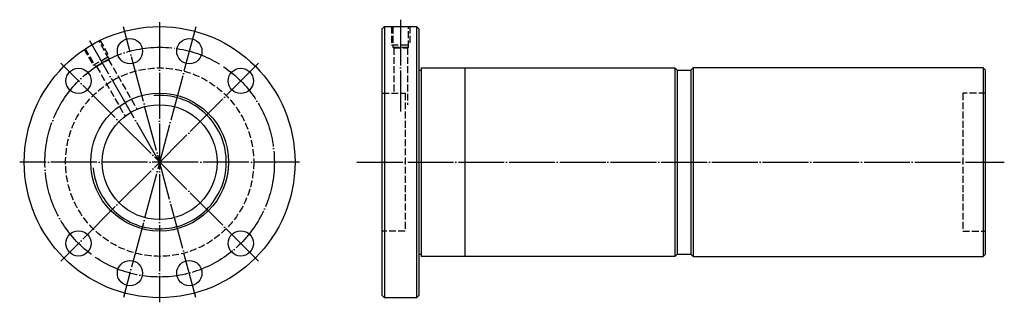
# Model space of a CAD drawing. Header units: millimetres. Extents: x -56 to 373, y 139 to 262.
import ezdxf

# ---------------------------------------------------------------- set-up
doc = ezdxf.new("R2010")
doc.units = ezdxf.units.MM
for name, pattern in [('CENTER', [22, 20, -1, 0, -1]), ('DASHED', [4, 3, -1]), ('THIN', [200000, 200000, 0])]:
    doc.linetypes.add(name, pattern=pattern)
doc.layers.add('NT', color=7, linetype='Continuous')

msp = doc.modelspace()

# ---------------------------------------------------------------- linework, layer by layer
at = {"layer": 'NT', "color": 3, "linetype": 'CENTER'}
for p, q in [((110, 262), (110, 222)), ((20.79, 258.92), (-10.79, 141.08)), ((20.79, 141.08), (-10.79, 258.92)), ((5, 261), (5, 139)), ((5, 200), (-25.5, 252.83)), ((48.13, 243.13), (-38.13, 156.87)), ((48.13, 156.87), (-38.13, 243.13)), ((66, 200), (-56, 200)), ((91, 200), (373.15, 200))]:
    msp.add_line(p, q, dxfattribs=at)
at = {"layer": 'NT', "color": 16, "linetype": 'Continuous'}
for p, q in [((102, 258), (103, 259)), ((102, 142), (102, 258)), ((103, 259), (117, 259)), ((103, 259), (103, 141)), ((117, 259), (118, 258)), ((117, 259), (117, 141)), ((118, 258), (118, 142)), ((119, 241), (119, 159)), ((119, 241), (229.5, 241)), ((138, 241), (138, 159)), ((229.5, 241), (230.5, 240)), ((229.5, 241), (229.5, 159)), ((237.5, 241), (236.5, 240)), ((364, 241), (237.5, 241)), ((237.5, 241), (237.5, 159)), ((364, 241), (364, 159)), ((364, 241), (365, 240)), ((118, 240), (119, 240)), ((230.5, 240), (230.5, 160)), ((230.5, 240), (236.5, 240)), ((236.5, 240), (236.5, 160)), ((365, 160), (365, 240)), ((118, 160), (119, 160)), ((229.5, 159), (119, 159)), ((230.5, 160), (229.5, 159)), ((230.5, 160), (236.5, 160)), ((236.5, 160), (237.5, 159)), ((237.5, 159), (364, 159)), ((364, 159), (365, 160)), ((103, 141), (102, 142)), ((118, 142), (117, 141)), ((117, 141), (103, 141))]:
    msp.add_line(p, q, dxfattribs=at)
at = {"layer": 'NT', "color": 1, "linetype": 'DASHED'}
for p, q in [((106, 259), (106, 251)), ((114, 259), (114, 251)), ((-27.96, 249.1), (-23.96, 242.17)), ((-21.04, 253.1), (-17.04, 246.17)), ((106, 251), (114, 251)), ((106.6, 250), (113.4, 250)), ((107, 249.77), (107, 230)), ((113, 249.77), (113, 225)), ((-23.96, 242.17), (-17.04, 246.17)), ((-22.94, 241.6), (-17.06, 245)), ((-22.48, 241.6), (-10.01, 219.99)), ((-17.29, 244.6), (-4.9, 223.15)), ((102, 230), (112, 230)), ((112, 230), (112, 170)), ((365, 230), (355, 230)), ((355, 230), (355, 170)), ((112, 170), (102, 170)), ((355, 170), (365, 170))]:
    msp.add_line(p, q, dxfattribs=at)
for points in [[(106.6, 259), (106.6, 250), (107, 249.77), (113, 249.77), (113.4, 250), (113.4, 259)], [(-27.44, 249.4), (-22.94, 241.6), (-22.48, 241.6), (-17.29, 244.6), (-17.06, 245), (-21.56, 252.8)]]:
    msp.add_lwpolyline(points, dxfattribs=at)
at = {"layer": 'NT', "color": 16, "linetype": 'Continuous'}
for centre, radius in [((5, 200), 59), ((-7.94, 248.3), 5.5), ((17.94, 248.3), 5.5), ((-30.36, 235.36), 5.5), ((40.36, 235.36), 5.5), ((5, 200), 30), ((5, 200), 25), ((-30.36, 164.64), 5.5), ((40.36, 164.64), 5.5), ((-7.94, 151.7), 5.5), ((17.94, 151.7), 5.5)]:
    msp.add_circle(centre, radius, dxfattribs=at)
at = {"layer": 'NT', "color": 3, "linetype": 'CENTER'}
msp.add_circle((5, 200), 50, dxfattribs=at)
at = {"layer": 'NT', "color": 1, "linetype": 'DASHED'}
msp.add_circle((5, 200), 41, dxfattribs=at)
at = {"layer": 'NT', "color": 5, "linetype": 'THIN'}
msp.add_arc((5, 200), 29.05, 185, 95, dxfattribs=at)

doc.saveas('drawing.dxf')
